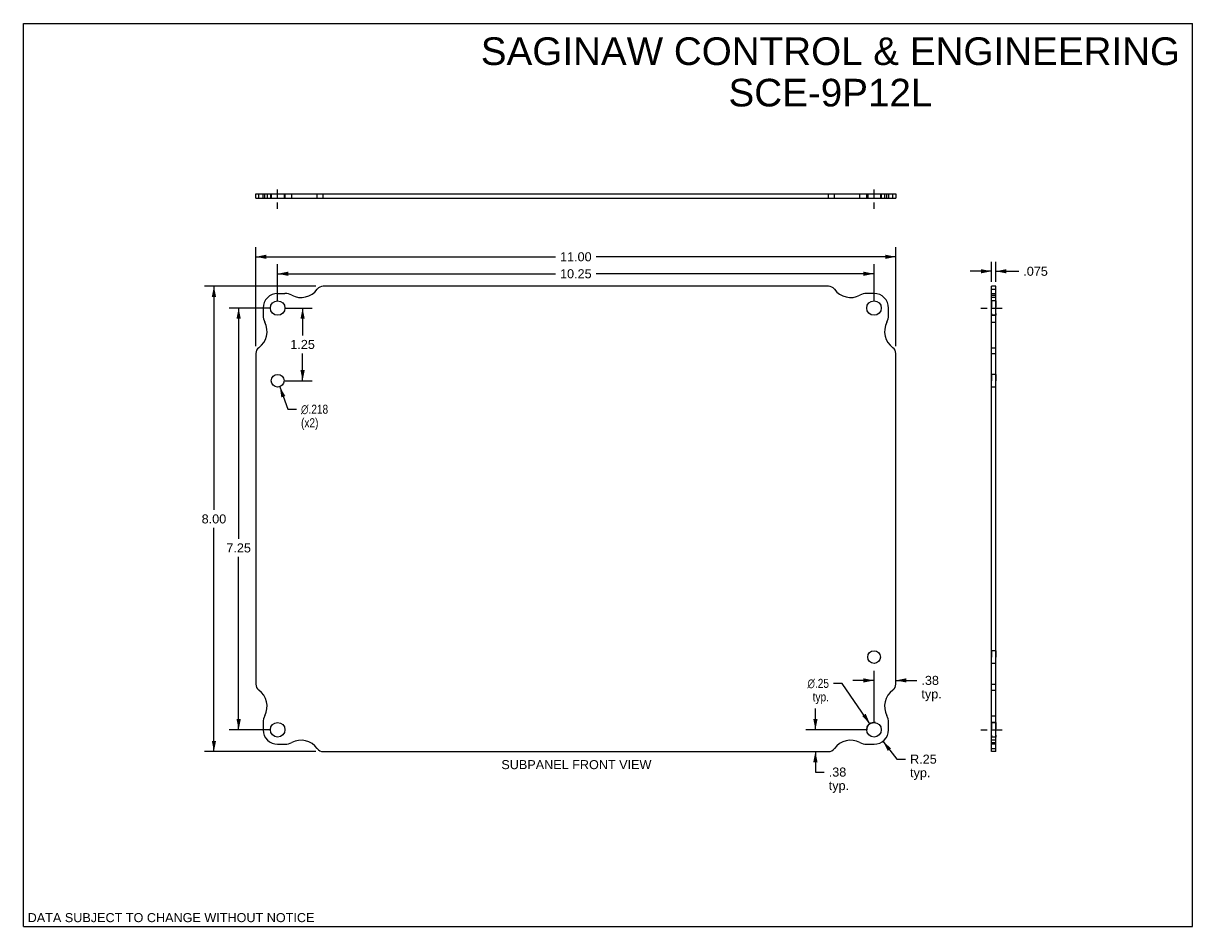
# Model space of a CAD drawing. Header units: inches. Extents: x 0 to 20.1, y 0 to 15.5.
import ezdxf

# ---------------------------------------------------------------- set-up
doc = ezdxf.new("R2010")
doc.units = ezdxf.units.IN
doc.header["$LTSCALE"] = 1.105288
doc.header["$MEASUREMENT"] = 0
doc.linetypes.add('DASHED', pattern=[0.2, 0.1, -0.1])
doc.linetypes.add('HIDDEN', pattern=[0.2, 0.1, -0.1])
doc.layers.get('0').update_dxf_attribs({"linetype": 'CONTINUOUS'})
for name, color, linetype in [('02___PRT_ALL_AXES', 7, 'CONTINUOUS'), ('DEFAULT_2', 8, 'HIDDEN'), ('DIMENSIONS', 7, 'CONTINUOUS')]:
    doc.layers.add(name, color=color, linetype=linetype)
doc.styles.get("Standard").update_dxf_attribs({"font": 'arial.ttf'})
doc.styles.add('TEXTSTYLE_1', font='gdt', dxfattribs={"width": 0.8})
doc.dimstyles.new('DIMSTYLE_1', dxfattribs={"dimtxt": 0.155288, "dimasz": 0.182692, "dimexe": 0.09, "dimexo": 0.07, "dimgap": 0.0425, "dimtad": 0, "dimtih": 1, "dimtoh": 1, "dimzin": 4, "dimdsep": 46, "dimtxsty": 'Standard', "dimblk": '_FILLED', "dimblk1": '_FILLED', "dimblk2": '_FILLED', "dimcen": 0.09, "dimazin": 1, "dimtfac": 1, "dimtofl": 0, "dimtmove": 0, "dimatfit": 3, "dimldrblk": '_FILLED', "dimfxl": 0, "dimtolj": 1, "dimtzin": 4, "dimarcsym": 0})
doc.dimstyles.new('DIMSTYLE_2', dxfattribs={"dimtxt": 0.155288, "dimasz": 0.182692, "dimexe": 0.09, "dimexo": 0.07, "dimgap": 0.09, "dimtad": 0, "dimtih": 1, "dimtoh": 1, "dimdec": 3, "dimzin": 4, "dimdsep": 46, "dimtxsty": 'Standard', "dimblk": '_FILLED', "dimblk1": '_FILLED', "dimblk2": '_FILLED', "dimcen": 0.09, "dimadec": 3, "dimazin": 1, "dimtfac": 1, "dimtofl": 0, "dimtmove": 0, "dimatfit": 1, "dimldrblk": '_FILLED', "dimfxl": 0, "dimtolj": 1, "dimtzin": 4, "dimarcsym": 0})
doc.dimstyles.new('DIMSTYLE_3', dxfattribs={"dimtxt": 0.155288, "dimasz": 0.182692, "dimexe": 0.09, "dimexo": 0.07, "dimgap": 0.09, "dimtad": 0, "dimtih": 1, "dimtoh": 1, "dimzin": 4, "dimdsep": 46, "dimtxsty": 'Standard', "dimblk": '_FILLED', "dimblk1": '_FILLED', "dimblk2": '_FILLED', "dimcen": 0.09, "dimazin": 1, "dimtfac": 1, "dimtofl": 0, "dimtmove": 0, "dimatfit": 1, "dimldrblk": '_FILLED', "dimfxl": 0, "dimtolj": 1, "dimtzin": 4, "dimarcsym": 0})
doc.dimstyles.new('DIMSTYLE_4', dxfattribs={"dimtxt": 0.155288, "dimasz": 0.182692, "dimexe": 0.09, "dimexo": 0.07, "dimgap": 0.09, "dimtad": 0, "dimtih": 1, "dimtoh": 1, "dimzin": 4, "dimdsep": 46, "dimtxsty": 'Standard', "dimblk": '_FILLED', "dimblk1": '_FILLED', "dimblk2": '_FILLED', "dimcen": 0.09, "dimazin": 1, "dimtfac": 1, "dimtofl": 0, "dimtmove": 0, "dimatfit": 3, "dimldrblk": '_FILLED', "dimfxl": 0, "dimtolj": 1, "dimtzin": 4, "dimarcsym": 0})
doc.dimstyles.new('DIMSTYLE_5', dxfattribs={"dimtxt": 0.155288, "dimasz": 0.182692, "dimexe": 0.09, "dimexo": 0.07, "dimgap": 0.0425, "dimtad": 0, "dimtih": 1, "dimtoh": 1, "dimdec": 3, "dimzin": 4, "dimdsep": 46, "dimtxsty": 'Standard', "dimblk": '_FILLED', "dimblk1": '_FILLED', "dimblk2": '_FILLED', "dimcen": 0.09, "dimadec": 3, "dimazin": 1, "dimtfac": 1, "dimtofl": 0, "dimtmove": 0, "dimatfit": 3, "dimldrblk": '_FILLED', "dimfxl": 0, "dimtolj": 1, "dimtzin": 4, "dimarcsym": 0})

# ---------------------------------------------------------------- blocks, each defined once
blk = doc.blocks.new('_FILLED')
at = {"color": 0, "linetype": 'ByBlock'}
blk.add_solid([(0, 0), (-1, 0.2), (-1, -0.2)], dxfattribs=at)
blk = doc.blocks.new('*D1')
at = {"layer": 'DIMENSIONS', "color": 2, "linetype": 'Continuous'}
for p, q in [((3.995, 9.98), (3.995, 11.681)), ((14.995, 9.98), (14.995, 11.681)), ((3.995, 11.516), (9.146, 11.516)), ((14.995, 11.516), (9.844, 11.516))]:
    blk.add_line(p, q, dxfattribs=at)
at = {"layer": 'DIMENSIONS', "color": 2, "linetype": 'Continuous', "xscale": 0.1826923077, "yscale": 0.1826923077, "zscale": 0.1826923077, "rotation": 180}
blk.add_blockref('_FILLED', (3.995, 11.516), dxfattribs=at)
at = {"layer": 'DIMENSIONS', "color": 2, "linetype": 'Continuous', "xscale": 0.1826923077, "yscale": 0.1826923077, "zscale": 0.1826923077}
blk.add_blockref('_FILLED', (14.995, 11.516), dxfattribs=at)
at = {"layer": 'DIMENSIONS', "color": 2, "linetype": 'Continuous', "insert": (9.495, 11.594), "char_height": 0.1553, "width": 0.54264, "attachment_point": 2, "line_spacing_factor": 0.9}
blk.add_mtext('11.00', dxfattribs=at)
blk = doc.blocks.new('*D2')
at = {"layer": 'DIMENSIONS', "color": 2, "linetype": 'Continuous'}
for p, q in [((4.37, 10.763), (4.37, 11.388)), ((14.62, 10.763), (14.62, 11.388)), ((4.37, 11.224), (9.146, 11.224)), ((14.62, 11.224), (9.844, 11.224))]:
    blk.add_line(p, q, dxfattribs=at)
at = {"layer": 'DIMENSIONS', "color": 2, "linetype": 'Continuous', "xscale": 0.1826923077, "yscale": 0.1826923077, "zscale": 0.1826923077, "rotation": 180}
blk.add_blockref('_FILLED', (4.37, 11.224), dxfattribs=at)
at = {"layer": 'DIMENSIONS', "color": 2, "linetype": 'Continuous', "xscale": 0.1826923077, "yscale": 0.1826923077, "zscale": 0.1826923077}
blk.add_blockref('_FILLED', (14.62, 11.224), dxfattribs=at)
at = {"layer": 'DIMENSIONS', "color": 2, "linetype": 'Continuous', "insert": (9.495, 11.302), "char_height": 0.1553, "width": 0.54264, "attachment_point": 2, "line_spacing_factor": 0.9}
blk.add_mtext('10.25', dxfattribs=at)
blk = doc.blocks.new('*D3')
at = {"layer": 'DIMENSIONS', "color": 2, "linetype": 'Continuous'}
for p, q in [((5.025, 11.01), (3.111, 11.01)), ((3.275, 11.01), (3.275, 7.165)), ((3.275, 3.01), (3.275, 6.855)), ((5.025, 3.01), (3.111, 3.01))]:
    blk.add_line(p, q, dxfattribs=at)
at = {"layer": 'DIMENSIONS', "color": 2, "linetype": 'Continuous', "xscale": 0.1826923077, "yscale": 0.1826923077, "zscale": 0.1826923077}
for p, rotation in [((3.275, 11.01), 90), ((3.275, 3.01), 270)]:
    blk.add_blockref('_FILLED', p, dxfattribs=dict(at, rotation=rotation))
at = {"layer": 'DIMENSIONS', "color": 2, "linetype": 'Continuous', "insert": (3.275, 7.087), "char_height": 0.1553, "width": 0.42199, "attachment_point": 2, "line_spacing_factor": 0.9}
blk.add_mtext('8.00', dxfattribs=at)
blk = doc.blocks.new('*D4')
at = {"layer": 'DIMENSIONS', "color": 2, "linetype": 'Continuous'}
for p, q in [((4.243, 10.635), (3.535, 10.635)), ((3.7, 10.635), (3.7, 6.667)), ((3.7, 3.385), (3.7, 6.356)), ((4.243, 3.385), (3.535, 3.385))]:
    blk.add_line(p, q, dxfattribs=at)
at = {"layer": 'DIMENSIONS', "color": 2, "linetype": 'Continuous', "xscale": 0.1826923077, "yscale": 0.1826923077, "zscale": 0.1826923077}
for p, rotation in [((3.7, 10.635), 90), ((3.7, 3.385), 270)]:
    blk.add_blockref('_FILLED', p, dxfattribs=dict(at, rotation=rotation))
at = {"layer": 'DIMENSIONS', "color": 2, "linetype": 'Continuous', "insert": (3.7, 6.589), "char_height": 0.1553, "width": 0.42199, "attachment_point": 2, "line_spacing_factor": 0.9}
blk.add_mtext('7.25', dxfattribs=at)
blk = doc.blocks.new('*D5')
at = {"layer": 'DIMENSIONS', "color": 2, "linetype": 'Continuous'}
for p, q in [((13.613, 3.385), (13.613, 3.75)), ((14.493, 3.385), (13.449, 3.385)), ((13.613, 3.01), (13.613, 2.657)), ((13.613, 2.657), (13.764, 2.657))]:
    blk.add_line(p, q, dxfattribs=at)
at = {"layer": 'DIMENSIONS', "color": 2, "linetype": 'Continuous', "xscale": 0.1826923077, "yscale": 0.1826923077, "zscale": 0.1826923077}
for p, rotation in [((13.613, 3.385), 270), ((13.613, 3.01), 90)]:
    blk.add_blockref('_FILLED', p, dxfattribs=dict(at, rotation=rotation))
at = {"layer": 'DIMENSIONS', "color": 2, "linetype": 'Continuous', "insert": (13.842, 2.735), "char_height": 0.1553, "width": 0.34925, "attachment_point": 1, "line_spacing_factor": 0.9}
blk.add_mtext('.38\\Ptyp.', dxfattribs=at)
blk = doc.blocks.new('*D6')
at = {"layer": 'DIMENSIONS', "color": 2, "linetype": 'Continuous'}
for p, q in [((14.62, 4.233), (14.255, 4.233)), ((14.62, 3.513), (14.62, 4.397)), ((14.995, 4.233), (15.358, 4.233))]:
    blk.add_line(p, q, dxfattribs=at)
at = {"layer": 'DIMENSIONS', "color": 2, "linetype": 'Continuous', "xscale": 0.1826923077, "yscale": 0.1826923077, "zscale": 0.1826923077}
blk.add_blockref('_FILLED', (14.62, 4.233), dxfattribs=at)
at = {"layer": 'DIMENSIONS', "color": 2, "linetype": 'Continuous', "xscale": 0.1826923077, "yscale": 0.1826923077, "zscale": 0.1826923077, "rotation": 180}
blk.add_blockref('_FILLED', (14.995, 4.233), dxfattribs=at)
at = {"layer": 'DIMENSIONS', "color": 2, "linetype": 'Continuous', "insert": (15.435, 4.311), "char_height": 0.1553, "width": 0.34925, "attachment_point": 1, "line_spacing_factor": 0.9}
blk.add_mtext('.38\\Ptyp.', dxfattribs=at)
blk = doc.blocks.new('*D7')
at = {"layer": 'DIMENSIONS', "color": 2, "linetype": 'Continuous'}
for p, q in [((4.407, 9.282), (4.543, 8.895)), ((4.543, 8.895), (4.694, 8.895))]:
    blk.add_line(p, q, dxfattribs=at)
at = {"layer": 'DIMENSIONS', "color": 2, "linetype": 'Continuous', "xscale": 0.1826923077, "yscale": 0.1826923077, "zscale": 0.1826923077, "rotation": 109.4359250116}
blk.add_blockref('_FILLED', (4.407, 9.282), dxfattribs=at)
at = {"layer": 'DIMENSIONS', "color": 2, "linetype": 'Continuous', "insert": (4.772, 8.973), "char_height": 0.15529, "width": 0.62904, "attachment_point": 1, "line_spacing_factor": 0.9, "style": 'TEXTSTYLE_1'}
blk.add_mtext('{\\fgdt;n}\\fArial;.218\\P(x2)', dxfattribs=at)
blk = doc.blocks.new('*D8')
at = {"layer": 'DIMENSIONS', "color": 2, "linetype": 'Continuous'}
for p, q in [((14.075, 4.182), (13.924, 4.182)), ((14.55, 3.488), (14.075, 4.182))]:
    blk.add_line(p, q, dxfattribs=at)
at = {"layer": 'DIMENSIONS', "color": 2, "linetype": 'Continuous', "xscale": 0.1826923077, "yscale": 0.1826923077, "zscale": 0.1826923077, "rotation": 304.3831982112}
blk.add_blockref('_FILLED', (14.55, 3.488), dxfattribs=at)
at = {"layer": 'DIMENSIONS', "color": 2, "linetype": 'Continuous', "insert": (13.846, 4.26), "char_height": 0.15529, "width": 0.50839, "attachment_point": 3, "line_spacing_factor": 0.9, "style": 'TEXTSTYLE_1'}
blk.add_mtext('{\\fgdt;n}\\fArial;.25\\Ptyp.', dxfattribs=at)
blk = doc.blocks.new('*D9')
at = {"layer": 'DIMENSIONS', "color": 2, "linetype": 'Continuous'}
for p, q in [((14.773, 3.187), (15.012, 2.879)), ((15.012, 2.879), (15.162, 2.879))]:
    blk.add_line(p, q, dxfattribs=at)
at = {"layer": 'DIMENSIONS', "color": 2, "linetype": 'Continuous', "xscale": 0.1826923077, "yscale": 0.1826923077, "zscale": 0.1826923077, "rotation": 127.7300205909}
blk.add_blockref('_FILLED', (14.773, 3.187), dxfattribs=at)
at = {"layer": 'DIMENSIONS', "color": 2, "linetype": 'Continuous', "insert": (15.24, 2.957), "char_height": 0.1553, "width": 0.45778, "attachment_point": 1, "line_spacing_factor": 0.9}
blk.add_mtext('R.25\\Ptyp.', dxfattribs=at)
blk = doc.blocks.new('*D10')
at = {"layer": 'DIMENSIONS', "color": 2, "linetype": 'Continuous'}
for p, q in [((16.639, 11.267), (16.273, 11.267)), ((16.639, 11.086), (16.639, 11.432)), ((16.714, 11.086), (16.714, 11.432)), ((16.714, 11.267), (17.108, 11.267))]:
    blk.add_line(p, q, dxfattribs=at)
at = {"layer": 'DIMENSIONS', "color": 2, "linetype": 'Continuous', "xscale": 0.1826923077, "yscale": 0.1826923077, "zscale": 0.1826923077}
blk.add_blockref('_FILLED', (16.639, 11.267), dxfattribs=at)
at = {"layer": 'DIMENSIONS', "color": 2, "linetype": 'Continuous', "xscale": 0.1826923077, "yscale": 0.1826923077, "zscale": 0.1826923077, "rotation": 180}
blk.add_blockref('_FILLED', (16.714, 11.267), dxfattribs=at)
at = {"layer": 'DIMENSIONS', "color": 2, "linetype": 'Continuous', "insert": (17.186, 11.345), "char_height": 0.1553, "width": 0.42199, "attachment_point": 1, "line_spacing_factor": 0.9}
blk.add_mtext('.075', dxfattribs=at)
blk = doc.blocks.new('*D11')
at = {"layer": 'DIMENSIONS', "color": 2, "linetype": 'Continuous'}
for p, q in [((4.498, 10.635), (4.963, 10.635)), ((4.799, 10.635), (4.799, 10.165)), ((4.799, 9.385), (4.799, 9.855)), ((4.498, 9.385), (4.963, 9.385))]:
    blk.add_line(p, q, dxfattribs=at)
at = {"layer": 'DIMENSIONS', "color": 2, "linetype": 'Continuous', "xscale": 0.1826923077, "yscale": 0.1826923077, "zscale": 0.1826923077}
for p, rotation in [((4.799, 10.635), 90), ((4.799, 9.385), 270)]:
    blk.add_blockref('_FILLED', p, dxfattribs=dict(at, rotation=rotation))
at = {"layer": 'DIMENSIONS', "color": 2, "linetype": 'Continuous', "insert": (4.799, 10.087), "char_height": 0.1553, "width": 0.42199, "attachment_point": 2, "line_spacing_factor": 0.9}
blk.add_mtext('1.25', dxfattribs=at)

msp = doc.modelspace()

# ---------------------------------------------------------------- linework, layer by layer
at = {"color": 7, "linetype": 'Continuous'}
for p, q in [((0, 0), (0, 15.5288)), ((0, 15.5288), (20.0962, 15.5288)), ((20.0962, 0), (20.0962, 15.5288)), ((3.9954, 12.5219), (3.9954, 12.5969)), ((3.9954, 12.5969), (14.9954, 12.5969)), ((4.0471, 12.5219), (4.0471, 12.5969)), ((4.1204, 12.5219), (4.1204, 12.5969)), ((4.3704, 12.5219), (4.3704, 12.5969)), ((4.4954, 12.5219), (4.4954, 12.5969)), ((4.6124, 12.5219), (4.6124, 12.5969)), ((5.0519, 12.5219), (5.0519, 12.5969)), ((5.1532, 12.5219), (5.1532, 12.5969)), ((13.8376, 12.5219), (13.8376, 12.5969)), ((13.9389, 12.5219), (13.9389, 12.5969)), ((14.3785, 12.5219), (14.3785, 12.5969)), ((14.4954, 12.5219), (14.4954, 12.5969)), ((14.6204, 12.5219), (14.6204, 12.5969)), ((14.8704, 12.5969), (14.8704, 12.5219)), ((14.9437, 12.5219), (14.9437, 12.5969)), ((14.9954, 12.5969), (14.9954, 12.5219)), ((16.7137, 11.0098), (16.6387, 11.0098)), ((16.6387, 10.9581), (16.7137, 10.9581)), ((16.6387, 10.8848), (16.7137, 10.8848)), ((16.7137, 3.0098), (16.7137, 11.0098)), ((16.6387, 10.6348), (16.7137, 10.6348)), ((16.6387, 10.5098), (16.7137, 10.5098)), ((16.6387, 10.3929), (16.7137, 10.3929)), ((16.6387, 9.9533), (16.7137, 9.9533)), ((16.6387, 9.852), (16.7137, 9.852)), ((16.6387, 4.1676), (16.7137, 4.1676)), ((16.6387, 4.0664), (16.7137, 4.0664)), ((16.6387, 3.6268), (16.7137, 3.6268)), ((16.6387, 3.5098), (16.7137, 3.5098)), ((16.6387, 3.3848), (16.7137, 3.3848)), ((16.7137, 3.1348), (16.6387, 3.1348)), ((16.6387, 3.0615), (16.7137, 3.0615)), ((16.7137, 3.0098), (16.6387, 3.0098)), ((0, 0), (20.0962, 0))]:
    msp.add_line(p, q, dxfattribs=at)
at = {"color": 3, "linetype": 'Continuous'}
for p, q in [((3.9954, 12.5219), (14.9954, 12.5219)), ((4.3704, 10.8848), (4.4954, 10.8848)), ((13.8376, 11.0098), (5.1532, 11.0098)), ((14.6204, 10.8848), (14.4954, 10.8848)), ((16.6387, 3.0098), (16.6387, 11.0098)), ((4.1204, 10.6348), (4.1204, 10.5098)), ((14.8704, 10.5098), (14.8704, 10.6348)), ((3.9954, 9.852), (3.9954, 4.1676)), ((14.9954, 4.1676), (14.9954, 9.852)), ((4.1204, 3.5098), (4.1204, 3.3848)), ((14.8704, 3.3848), (14.8704, 3.5098)), ((4.3704, 3.1348), (4.4954, 3.1348)), ((14.4954, 3.1348), (14.6204, 3.1348)), ((5.1532, 3.0098), (13.8376, 3.0098))]:
    msp.add_line(p, q, dxfattribs=at)
for centre, radius, start, end in [((4.3704, 10.6348), 0.25, 90, 180), ((4.4954, 10.6348), 0.25, 62.10891, 90), ((4.7733, 11.1598), 0.344, 242.10891, 324.1013), ((5.1532, 10.8848), 0.125, 90, 144.1013), ((13.8376, 10.8848), 0.125, 35.8987, 90), ((14.2175, 11.1598), 0.344, 215.8987, 297.89109), ((14.4954, 10.6348), 0.25, 90, 117.89109), ((14.6204, 10.6348), 0.25, 0, 90), ((4.3704, 10.5098), 0.25, 180, 207.89109), ((14.6204, 10.5098), 0.25, 332.10891, 360), ((3.8454, 10.232), 0.344, 305.8987, 27.89109), ((15.1454, 10.232), 0.344, 152.10891, 234.1013), ((4.1204, 9.852), 0.125, 125.8987, 180), ((14.8704, 9.852), 0.125, 0, 54.1013), ((4.1204, 4.1676), 0.125, 180, 234.1013), ((3.8454, 3.7877), 0.344, 332.10891, 54.1013), ((15.1454, 3.7877), 0.344, 125.8987, 207.89109), ((14.8704, 4.1676), 0.125, 305.8987, 360), ((4.3704, 3.5098), 0.25, 152.10891, 180), ((14.6204, 3.5098), 0.25, 0, 27.89109), ((4.3704, 3.3848), 0.25, 180, 270), ((14.6204, 3.3848), 0.25, 270, 360), ((4.4954, 3.3848), 0.25, 270, 297.89109), ((4.7733, 2.8598), 0.344, 35.8987, 117.89109), ((5.1532, 3.1348), 0.125, 215.8987, 270), ((13.8376, 3.1348), 0.125, 270, 324.1013), ((14.2175, 2.8598), 0.344, 62.10891, 144.1013), ((14.4954, 3.3848), 0.25, 242.10891, 270)]:
    msp.add_arc(centre, radius, start, end, dxfattribs=at)
at = {"layer": '02___PRT_ALL_AXES', "color": 2, "linetype": 'DASHED'}
for p, q in [((4.3704, 12.3392), (4.3704, 12.7796)), ((14.6204, 12.3392), (14.6204, 12.7796)), ((16.456, 10.6348), (16.6387, 10.6348)), ((16.7137, 10.6348), (16.8964, 10.6348)), ((16.456, 3.3848), (16.6387, 3.3848)), ((16.7137, 3.3848), (16.8964, 3.3848))]:
    msp.add_line(p, q, dxfattribs=at)
at = {"layer": '02___PRT_ALL_AXES', "color": 8, "linetype": 'HIDDEN'}
for p, q in [((4.2454, 12.5969), (4.2454, 12.5219)), ((4.2454, 12.5969), (4.4954, 12.5969)), ((4.2454, 12.5219), (4.4954, 12.5219)), ((4.2614, 12.5969), (4.2614, 12.5219)), ((4.4794, 12.5969), (4.4794, 12.5219)), ((4.4954, 12.5969), (4.4954, 12.5219)), ((14.4954, 12.5969), (14.7454, 12.5969)), ((14.4954, 12.5969), (14.4954, 12.5219)), ((14.4954, 12.5219), (14.7454, 12.5219)), ((14.5114, 12.5969), (14.5114, 12.5219)), ((14.7294, 12.5969), (14.7294, 12.5219)), ((14.7454, 12.5969), (14.7454, 12.5219)), ((16.6387, 10.7598), (16.6387, 10.5098)), ((16.7137, 10.7598), (16.6387, 10.7598)), ((16.7137, 10.7598), (16.7137, 10.5098)), ((16.6387, 10.6348), (16.7137, 10.6348)), ((16.7137, 10.5098), (16.6387, 10.5098)), ((16.6387, 9.4938), (16.6387, 9.2758)), ((16.7137, 9.4938), (16.6387, 9.4938)), ((16.7137, 9.4938), (16.7137, 9.2758)), ((16.7137, 9.2758), (16.6387, 9.2758)), ((16.7137, 4.7438), (16.6387, 4.7438)), ((16.6387, 4.7438), (16.6387, 4.5258)), ((16.7137, 4.7438), (16.7137, 4.5258)), ((16.7137, 4.5258), (16.6387, 4.5258)), ((16.7137, 3.5098), (16.6387, 3.5098)), ((16.6387, 3.5098), (16.6387, 3.2598)), ((16.7137, 3.5098), (16.7137, 3.2598)), ((16.6387, 3.3848), (16.7137, 3.3848)), ((16.7137, 3.2598), (16.6387, 3.2598))]:
    msp.add_line(p, q, dxfattribs=at)
at = {"layer": '02___PRT_ALL_AXES', "color": 3, "linetype": 'Continuous'}
for centre, radius in [((4.3704, 10.6348), 0.125), ((14.6204, 10.6348), 0.125), ((4.3704, 9.3848), 0.109), ((14.6204, 4.6348), 0.109), ((4.3704, 3.3848), 0.125), ((14.6204, 3.3848), 0.125)]:
    msp.add_circle(centre, radius, dxfattribs=at)
at = {"layer": 'DEFAULT_2', "color": 8, "linetype": 'HIDDEN'}
for p, q in [((4.1494, 12.5219), (4.1494, 12.5969)), ((4.1894, 12.5969), (4.1894, 12.5219)), ((14.8014, 12.5969), (14.8014, 12.5219)), ((14.8414, 12.5219), (14.8414, 12.5969)), ((16.6387, 10.8558), (16.7137, 10.8558)), ((16.7137, 10.8158), (16.6387, 10.8158)), ((16.7137, 3.2038), (16.6387, 3.2038)), ((16.6387, 3.1639), (16.7137, 3.1639))]:
    msp.add_line(p, q, dxfattribs=at)
at = {"layer": 'DIMENSIONS', "color": 2, "linetype": 'Continuous'}
msp.add_arc((14.6204, 3.3848), 0.125, 78.72966, 180, dxfattribs=at)

# ---------------------------------------------------------------- texts
at = {"layer": 'DIMENSIONS', "color": 2, "linetype": 'Continuous', "attachment_point": 2, "line_spacing_factor": 0.9}
for s, insert, char_height, width in [('SAGINAW CONTROL & ENGINEERING\\PSCE-9P12L', (13.8711, 15.2884), 0.475, 11.99684), ('SUBPANEL FRONT VIEW', (9.5047, 2.8628), 0.155288, 2.574094), ('DATA SUBJECT TO CHANGE WITHOUT NOTICE', (2.5381, 0.2323), 0.155288, 4.919585)]:
    msp.add_mtext(s, dxfattribs=dict(at, insert=insert, char_height=char_height, width=width))

# ---------------------------------------------------------------- dimensions: what is measured, and where the dimension line sits
at = {"layer": 'DIMENSIONS', "color": 2, "linetype": 'Continuous'}
for base, p1, p2, angle, picture, middle in [((3.9954, 11.5161), (14.9954, 9.9099), (3.9954, 9.9099), 180, '*D1', (9.502, 11.5152)), ((4.3704, 11.2241), (14.6204, 10.6927), (4.3704, 10.6927), 180, '*D2', (9.5026, 11.2232)), ((3.2754, 3.0098), (5.0953, 11.0098), (5.0953, 3.0098), 270, '*D3', (3.2746, 7.009)), ((3.6997, 10.6348), (4.3125, 3.3848), (4.3125, 10.6348), 90, '*D4', (3.7004, 6.5106)), ((4.7989, 9.3848), (4.4283, 10.6348), (4.4283, 9.3848), 270, '*D11', (4.8062, 10.009))]:
    dim = msp.add_linear_dim(base=base, p1=p1, p2=p2, angle=angle, dimstyle='DIMSTYLE_1', dxfattribs=at)
    dim.commit()
    dim.dimension.update_dxf_attribs({"geometry": picture, "text_midpoint": middle, "dimtype": 160})
dim = msp.add_linear_dim(base=(16.7137, 11.2674), p1=(16.6387, 11.016), p2=(16.7137, 11.016), dimstyle='DIMSTYLE_5', dxfattribs=at)
dim.commit()
dim.dimension.update_dxf_attribs({"geometry": '*D10', "text_midpoint": (17.4015, 11.2665), "dimtype": 160})
for p1, p2, text, dimstyle, picture, middle in [((4.4067, 9.282), (4.3341, 9.4876), '%%c<>\\P(x2)', 'DIMSTYLE_2', '*D7', (5.0862, 8.7784)), ((14.5498, 3.488), (14.691, 3.2817), '%%c<>\\Ptyp.', 'DIMSTYLE_3', '*D8', (13.5922, 4.0658))]:
    dim = msp.add_diameter_dim_2p(p1=p1, p2=p2, text=text, dimstyle=dimstyle, override={"dimpost": '<>'}, dxfattribs=at)
    dim.commit()
    dim.dimension.update_dxf_attribs({"geometry": picture, "text_midpoint": middle, "dimtype": 163})
for base, p1, p2, angle, picture, middle in [((14.6204019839, 4.2330677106), (14.9954019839, 4.1676188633), (14.6204019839, 3.4427190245), 180, '*D6', (15.6098337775, 4.1166013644)), ((13.613366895, 3.3848344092), (13.8376175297, 3.0098344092), (14.5625173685, 3.3848344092), 90, '*D5', (14.0163596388, 2.5405416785))]:
    dim = msp.add_linear_dim(base=base, p1=p1, p2=p2, angle=angle, text='<>\\Ptyp.', dimstyle='DIMSTYLE_1', dxfattribs=at)
    dim.commit()
    dim.dimension.update_dxf_attribs({"geometry": picture, "text_midpoint": middle, "dimtype": 160})
dim = msp.add_radius_dim(center=(14.6204, 3.3848), mpoint=(14.7734, 3.1871), text='R<>\\Ptyp.', dimstyle='DIMSTYLE_4', override={"dimpost": '<>'}, dxfattribs=at)
dim.commit()
dim.dimension.update_dxf_attribs({"geometry": '*D9', "text_midpoint": (15.469, 2.7626), "dimtype": 164})

doc.saveas('drawing.dxf')
